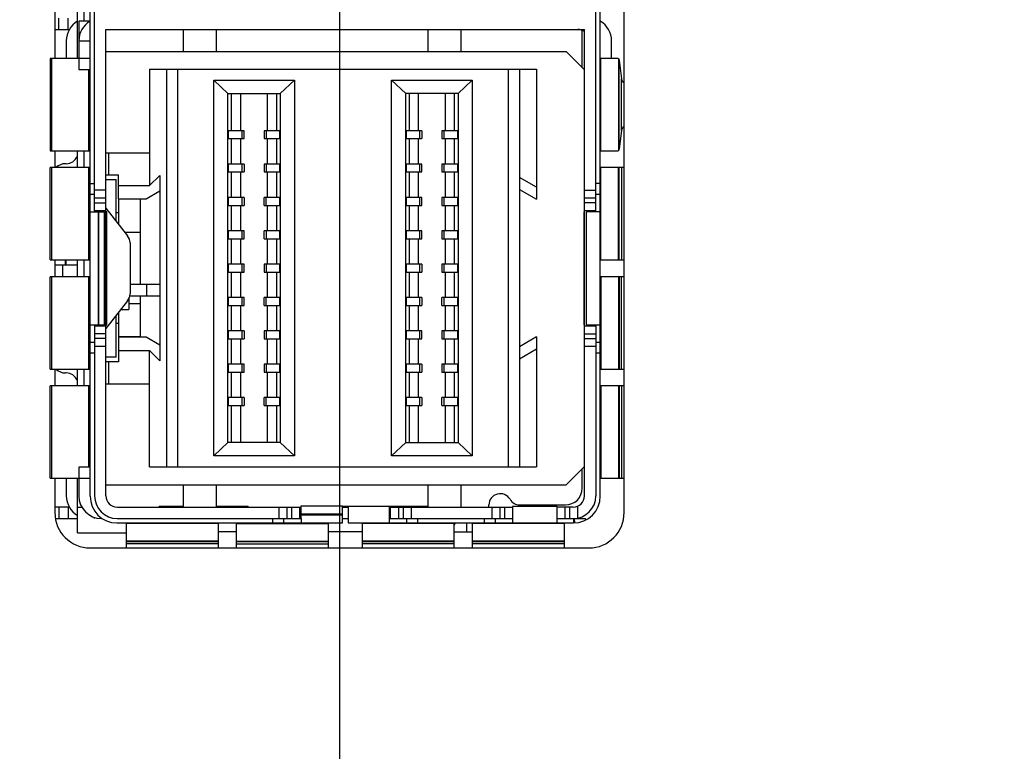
# Model space of a CAD drawing. Header units: inches. Extents: x 0 to 22, y 0 to 17.
# Tile 5 of 22: x 6.7 to 7.6, y 8.1 to 8.8. Entities that reach past the tile are written whole.
import ezdxf

# ---------------------------------------------------------------- set-up
doc = ezdxf.new("R2010")
doc.units = ezdxf.units.IN
doc.header["$LTSCALE"] = 1.21
doc.header["$MEASUREMENT"] = 0
doc.layers.get('0').update_dxf_attribs({"linetype": 'CONTINUOUS'})
doc.layers.add('DIMENSIONS', color=7, linetype='CONTINUOUS')
doc.styles.get("Standard").update_dxf_attribs({"font": 'txt', "width": 0.8})
doc.dimstyles.new('DIMSTYLE_1', dxfattribs={"dimtxt": 0.125, "dimasz": 0.18, "dimexe": 0.125, "dimexo": 0.0625, "dimgap": 0.03125, "dimtad": 0, "dimtih": 1, "dimtoh": 1, "dimzin": 4, "dimdsep": 46, "dimtxsty": 'STANDARD', "dimblk": '_FILLED', "dimblk1": '_FILLED', "dimblk2": '_FILLED', "dimcen": 0.09, "dimadec": 0, "dimazin": 0, "dimtp": 0.005, "dimtm": 0.005, "dimtfac": 1, "dimtofl": 0, "dimtmove": 0, "dimatfit": 3, "dimldrblk": '_FILLED', "dimfxl": 1, "dimtolj": 1, "dimtzin": 4, "dimarcsym": 0})

# ---------------------------------------------------------------- blocks, each defined once
blk = doc.blocks.new('*D7')
at = {"layer": 'DIMENSIONS', "color": 2, "linetype": 'CONTINUOUS'}
for p, q in [((7.01351, 9.01511), (7.01351, 5.81621)), ((7.01351, 5.81621), (7.13564, 5.74818)), ((7.13564, 5.74818), (7.13564, 5.6275))]:
    blk.add_line(p, q, dxfattribs=at)
at = {"layer": 'DIMENSIONS', "color": 2, "linetype": 'CONTINUOUS', "insert": (7.07314, 5.565), "char_height": 0.125, "width": 1.025, "attachment_point": 3, "rotation": 90, "line_spacing_factor": 0.9}
blk.add_mtext('.73{\\Ftxt.shx;\\W1.000000;\\H0.125000; }[18.6]', dxfattribs=at)
blk = doc.blocks.new('_FILLED')
at = {"color": 0, "linetype": 'BYBLOCK'}
blk.add_solid([(0, 0), (-1, 0.1736), (-1, -0.1736)], dxfattribs=at)
blk = doc.blocks.new('*D12')
at = {"layer": 'DIMENSIONS', "color": 2, "linetype": 'CONTINUOUS'}
blk.add_line((6.82591, 9.20271), (5.98716, 9.20271), dxfattribs=at)
at = {"layer": 'DIMENSIONS', "color": 2, "linetype": 'CONTINUOUS', "insert": (5.92466, 9.26521), "char_height": 0.125, "width": 1.425, "attachment_point": 3, "line_spacing_factor": 0.9}
blk.add_mtext('2X 2.69{\\Ftxt.shx;\\W1.000000;\\H0.125000; }[68.4]', dxfattribs=at)
blk = doc.blocks.new('*D14')
at = {"layer": 'DIMENSIONS', "color": 2, "linetype": 'CONTINUOUS'}
blk.add_line((7.45192, 10.69371), (5.98716, 10.69371), dxfattribs=at)
at = {"layer": 'DIMENSIONS', "color": 2, "linetype": 'CONTINUOUS', "insert": (5.92466, 10.75621), "char_height": 0.125, "width": 1.525, "attachment_point": 3, "line_spacing_factor": 0.9}
blk.add_mtext('2X 4.18{\\Ftxt.shx;\\W1.000000;\\H0.125000; }[106.3]', dxfattribs=at)

msp = doc.modelspace()

# ---------------------------------------------------------------- linework, layer by layer
at = {"color": 7, "linetype": 'CONTINUOUS'}
for p, q in [((7.26551, 8.33696), (7.26551, 10.06746)), ((6.79275, 8.35148), (6.79275, 10.05439)), ((7.24436, 8.35148), (7.24436, 10.05439)), ((6.79669, 8.60333), (6.79669, 8.9364)), ((7.24042, 8.60333), (7.24042, 8.9364)), ((6.76151, 8.80051), (6.76151, 8.73922)), ((6.78163, 8.7395), (6.78163, 8.80051)), ((6.78749, 8.77219), (6.78749, 8.80051)), ((6.76504, 8.76487), (6.76504, 8.77487)), ((6.77325, 8.76487), (6.77325, 8.77487)), ((6.78269, 8.77219), (6.78269, 8.75487)), ((6.79269, 8.77219), (6.78269, 8.77219)), ((6.76151, 8.76487), (6.77466, 8.76487)), ((6.80669, 8.35179), (6.80669, 8.76487)), ((6.80669, 8.76487), (7.23042, 8.76487)), ((6.87513, 8.76487), (6.87513, 8.7455)), ((6.90466, 8.7455), (6.90466, 8.76487)), ((7.09167, 8.76487), (7.09167, 8.7455)), ((7.1212, 8.7455), (7.1212, 8.76487)), ((7.22845, 8.73119), (7.22845, 8.76404)), ((7.23042, 8.35179), (7.23042, 8.76482)), ((6.77163, 8.75487), (6.77163, 8.73922)), ((6.78269, 8.75487), (6.78269, 8.7295)), ((6.78269, 8.75487), (6.79269, 8.75487)), ((7.25442, 8.73922), (7.25442, 8.75483)), ((6.80669, 8.7455), (7.21415, 8.7455)), ((7.21415, 8.7455), (7.23042, 8.72922)), ((6.75729, 8.73922), (6.75729, 8.65752)), ((6.78269, 8.73922), (6.75729, 8.73922)), ((6.75871, 8.65752), (6.75871, 8.73922)), ((6.78269, 8.7395), (6.79275, 8.7395)), ((7.24482, 8.65752), (7.24482, 8.73922)), ((7.26006, 8.73922), (7.24482, 8.73922)), ((7.26006, 8.73922), (7.2605, 8.73894)), ((7.2605, 8.73894), (7.2605, 8.6578)), ((7.2605, 8.73894), (7.26064, 8.73874)), ((7.26064, 8.73874), (7.26104, 8.73759)), ((7.26104, 8.65914), (7.26104, 8.73759)), ((7.26104, 8.73759), (7.263, 8.72125)), ((6.78269, 8.7295), (6.79275, 8.7295)), ((6.79156, 8.65752), (6.79156, 8.7295)), ((6.84521, 8.72975), (6.84521, 8.62659)), ((6.84521, 8.72975), (7.18788, 8.72975)), ((6.86021, 8.72975), (6.86021, 8.37739)), ((6.87021, 8.72975), (6.87021, 8.37739)), ((7.16288, 8.72975), (7.16288, 8.37739)), ((7.17288, 8.72975), (7.17288, 8.37739)), ((7.18788, 8.72975), (7.18788, 8.61459)), ((6.9021, 8.38723), (6.9021, 8.71991)), ((6.9146, 8.7081), (6.9021, 8.71991)), ((6.9021, 8.71991), (6.97351, 8.71991)), ((6.97351, 8.71991), (6.96101, 8.7081)), ((6.97351, 8.71991), (6.97351, 8.38723)), ((7.05958, 8.38723), (7.05958, 8.71991)), ((7.07208, 8.7081), (7.05958, 8.71991)), ((7.05958, 8.71991), (7.13099, 8.71991)), ((7.13099, 8.71991), (7.11849, 8.7081)), ((7.13099, 8.71991), (7.13099, 8.38723)), ((7.263, 8.67549), (7.263, 8.72125)), ((6.9146, 8.39904), (6.9146, 8.7081)), ((6.9146, 8.7081), (6.96101, 8.7081)), ((6.91798, 8.67518), (6.91798, 8.7081)), ((6.926, 8.67518), (6.926, 8.7081)), ((6.94962, 8.67518), (6.94962, 8.7081)), ((6.95763, 8.7081), (6.95763, 8.67518)), ((6.96101, 8.7081), (6.96101, 8.39904)), ((7.07208, 8.39904), (7.07208, 8.7081)), ((7.11849, 8.7081), (7.07208, 8.7081)), ((7.07546, 8.67518), (7.07546, 8.7081)), ((7.08348, 8.67518), (7.08348, 8.7081)), ((7.1071, 8.7081), (7.1071, 8.67518)), ((7.11511, 8.7081), (7.11511, 8.67518)), ((7.1185, 8.7081), (7.1185, 8.39904)), ((6.9152, 8.66818), (6.9152, 8.67518)), ((6.92897, 8.67518), (6.9152, 8.67518)), ((6.92717, 8.66818), (6.92717, 8.67518)), ((6.92897, 8.66818), (6.92897, 8.67518)), ((6.94665, 8.67518), (6.94665, 8.66818)), ((6.96041, 8.67518), (6.94665, 8.67518)), ((6.94845, 8.67518), (6.94845, 8.66818)), ((6.96041, 8.67518), (6.96041, 8.66818)), ((7.07268, 8.66818), (7.07268, 8.67518)), ((7.08645, 8.67518), (7.07268, 8.67518)), ((7.08465, 8.66818), (7.08465, 8.67518)), ((7.08645, 8.67518), (7.08645, 8.66818)), ((7.10413, 8.67518), (7.10413, 8.66818)), ((7.1179, 8.67518), (7.10413, 8.67518)), ((7.10593, 8.67518), (7.10593, 8.66818)), ((7.1179, 8.67518), (7.1179, 8.66818)), ((7.263, 8.67549), (7.26104, 8.65914)), ((6.9152, 8.66818), (6.92897, 8.66818)), ((6.91798, 8.64565), (6.91798, 8.66818)), ((6.926, 8.64565), (6.926, 8.66818)), ((6.94665, 8.66818), (6.96041, 8.66818)), ((6.94962, 8.64565), (6.94962, 8.66818)), ((6.95763, 8.66818), (6.95763, 8.64565)), ((7.07268, 8.66818), (7.08645, 8.66818)), ((7.07546, 8.64565), (7.07546, 8.66818)), ((7.08348, 8.64565), (7.08348, 8.66818)), ((7.10413, 8.66818), (7.1179, 8.66818)), ((7.1071, 8.66818), (7.1071, 8.64565)), ((7.11511, 8.66818), (7.11511, 8.64565)), ((6.75729, 8.65752), (6.79271, 8.65752)), ((6.76151, 8.65752), (6.76151, 8.64252)), ((6.78163, 8.64252), (6.78163, 8.65752)), ((6.78749, 8.64252), (6.78749, 8.65752)), ((7.24482, 8.65752), (7.26006, 8.65752)), ((7.2605, 8.6578), (7.26006, 8.65752)), ((7.26064, 8.658), (7.2605, 8.6578)), ((7.26104, 8.65914), (7.26064, 8.658)), ((6.78094, 8.65234), (6.78163, 8.65207)), ((6.80667, 8.65569), (6.84521, 8.65569)), ((6.80884, 8.65569), (6.80884, 8.63601)), ((6.75729, 8.56083), (6.75729, 8.64252)), ((6.79271, 8.64252), (6.75729, 8.64252)), ((6.75871, 8.56083), (6.75871, 8.64252)), ((6.77163, 8.64601), (6.77102, 8.64601)), ((6.79156, 8.56083), (6.79156, 8.64252)), ((6.9152, 8.63865), (6.9152, 8.64565)), ((6.92897, 8.64565), (6.9152, 8.64565)), ((6.9152, 8.63865), (6.92897, 8.63865)), ((6.91798, 8.61612), (6.91798, 8.63865)), ((6.926, 8.61612), (6.926, 8.63865)), ((6.92717, 8.63865), (6.92717, 8.64565)), ((6.92897, 8.64565), (6.92897, 8.63865)), ((6.94665, 8.64565), (6.94665, 8.63865)), ((6.96041, 8.64565), (6.94665, 8.64565)), ((6.94665, 8.63865), (6.96041, 8.63865)), ((6.94845, 8.64565), (6.94845, 8.63865)), ((6.94962, 8.61612), (6.94962, 8.63865)), ((6.95763, 8.63865), (6.95763, 8.61612)), ((6.96041, 8.64565), (6.96041, 8.63865)), ((7.07268, 8.63865), (7.07268, 8.64565)), ((7.08645, 8.64565), (7.07268, 8.64565)), ((7.07268, 8.63865), (7.08645, 8.63865)), ((7.07546, 8.61612), (7.07546, 8.63865)), ((7.08348, 8.61612), (7.08348, 8.63865)), ((7.08465, 8.63865), (7.08465, 8.64565)), ((7.08645, 8.63865), (7.08645, 8.64565)), ((7.10413, 8.64565), (7.10413, 8.63865)), ((7.1179, 8.64565), (7.10413, 8.64565)), ((7.10413, 8.63865), (7.1179, 8.63865)), ((7.10593, 8.64565), (7.10593, 8.63865)), ((7.1071, 8.63865), (7.1071, 8.61612)), ((7.11511, 8.63865), (7.11511, 8.61612)), ((7.1179, 8.64565), (7.1179, 8.63865)), ((7.24482, 8.56083), (7.24482, 8.64252)), ((7.26551, 8.64252), (7.24482, 8.64252)), ((7.2605, 8.56083), (7.2605, 8.64252)), ((7.26104, 8.56083), (7.26104, 8.64252)), ((7.263, 8.64252), (7.263, 8.56083)), ((6.80669, 8.63601), (6.81773, 8.63601)), ((6.80669, 8.63207), (6.81576, 8.63207)), ((6.81576, 8.59499), (6.81576, 8.63207)), ((6.81773, 8.61486), (6.81773, 8.63601)), ((6.84521, 8.62659), (6.8543, 8.63569)), ((6.8543, 8.63569), (6.8543, 8.53888)), ((7.18788, 8.62522), (7.17288, 8.63388)), ((6.79275, 8.62848), (6.79669, 8.62848)), ((6.80669, 8.62247), (6.79669, 8.62247)), ((6.81773, 8.62659), (6.84521, 8.62659)), ((6.84221, 8.61486), (6.8543, 8.62184)), ((7.17288, 8.62325), (7.18788, 8.61459)), ((7.23042, 8.62247), (7.24042, 8.62247)), ((7.24436, 8.62848), (7.24042, 8.62848)), ((6.79275, 8.6189), (6.79669, 8.6189)), ((6.80669, 8.6154), (6.79669, 8.6154)), ((6.81773, 8.61486), (6.84221, 8.61486)), ((6.81773, 8.61459), (6.81773, 8.59249)), ((6.83741, 8.61459), (6.81773, 8.61459)), ((6.83741, 8.53888), (6.83741, 8.61459)), ((6.9152, 8.60912), (6.9152, 8.61612)), ((6.92897, 8.61612), (6.9152, 8.61612)), ((6.92717, 8.60912), (6.92717, 8.61612)), ((6.92897, 8.61612), (6.92897, 8.60912)), ((6.94665, 8.60912), (6.94665, 8.61612)), ((6.96041, 8.61612), (6.94665, 8.61612)), ((6.94845, 8.60912), (6.94845, 8.61612)), ((6.96041, 8.61612), (6.96041, 8.60912)), ((7.07268, 8.60912), (7.07268, 8.61612)), ((7.08645, 8.61612), (7.07268, 8.61612)), ((7.08465, 8.60912), (7.08465, 8.61612)), ((7.08645, 8.60912), (7.08645, 8.61612)), ((7.10413, 8.61612), (7.10413, 8.60912)), ((7.1179, 8.61612), (7.10413, 8.61612)), ((7.10593, 8.61612), (7.10593, 8.60912)), ((7.1179, 8.61612), (7.1179, 8.60912)), ((7.24042, 8.6154), (7.23042, 8.6154)), ((7.24042, 8.6189), (7.24436, 8.6189)), ((6.79669, 8.61126), (6.80669, 8.61126)), ((6.80669, 8.60419), (6.79669, 8.60419)), ((6.80669, 8.60648), (6.82588, 8.58217)), ((6.9152, 8.60912), (6.92897, 8.60912)), ((6.91798, 8.5866), (6.91798, 8.60912)), ((6.926, 8.5866), (6.926, 8.60912)), ((6.94665, 8.60912), (6.96041, 8.60912)), ((6.94962, 8.5866), (6.94962, 8.60912)), ((6.95763, 8.60912), (6.95763, 8.5866)), ((7.07268, 8.60912), (7.08645, 8.60912)), ((7.07546, 8.5866), (7.07546, 8.60912)), ((7.08348, 8.5866), (7.08348, 8.60912)), ((7.10413, 8.60912), (7.1179, 8.60912)), ((7.1071, 8.60912), (7.1071, 8.5866)), ((7.11511, 8.60912), (7.11511, 8.5866)), ((7.24042, 8.61126), (7.23042, 8.61126)), ((7.24042, 8.60419), (7.23042, 8.60419)), ((6.79275, 8.60333), (6.80539, 8.60333)), ((6.80007, 8.50333), (6.80007, 8.60333)), ((6.80049, 8.50333), (6.80049, 8.60333)), ((6.80539, 8.50333), (6.80539, 8.60333)), ((6.80749, 8.60333), (6.80669, 8.60333)), ((6.80749, 8.50333), (6.80749, 8.60333)), ((6.81576, 8.60278), (6.81773, 8.60278)), ((7.22979, 8.60333), (7.22979, 8.50333)), ((7.23042, 8.60333), (7.22979, 8.60333)), ((7.23206, 8.50333), (7.23206, 8.60333)), ((7.24436, 8.60333), (7.23206, 8.60333)), ((6.9152, 8.5796), (6.9152, 8.5866)), ((6.92897, 8.5866), (6.9152, 8.5866)), ((6.92717, 8.5796), (6.92717, 8.5866)), ((6.92897, 8.5796), (6.92897, 8.5866)), ((6.94665, 8.5796), (6.94665, 8.5866)), ((6.96041, 8.5866), (6.94665, 8.5866)), ((6.94845, 8.5866), (6.94845, 8.5796)), ((6.96041, 8.5866), (6.96041, 8.5796)), ((7.07268, 8.5796), (7.07268, 8.5866)), ((7.08645, 8.5866), (7.07268, 8.5866)), ((7.08465, 8.5796), (7.08465, 8.5866)), ((7.08645, 8.5796), (7.08645, 8.5866)), ((7.10413, 8.5866), (7.10413, 8.5796)), ((7.1179, 8.5866), (7.10413, 8.5866)), ((7.10593, 8.5866), (7.10593, 8.5796)), ((7.1179, 8.5866), (7.1179, 8.5796)), ((6.83741, 8.58507), (6.82359, 8.58507)), ((6.9152, 8.5796), (6.92897, 8.5796)), ((6.91798, 8.55707), (6.91798, 8.5796)), ((6.926, 8.55707), (6.926, 8.5796)), ((6.94665, 8.5796), (6.96041, 8.5796)), ((6.94962, 8.55707), (6.94962, 8.5796)), ((6.95763, 8.5796), (6.95763, 8.55707)), ((7.07268, 8.5796), (7.08645, 8.5796)), ((7.07546, 8.55707), (7.07546, 8.5796)), ((7.08348, 8.55707), (7.08348, 8.5796)), ((7.10413, 8.5796), (7.1179, 8.5796)), ((7.1071, 8.5796), (7.1071, 8.55707)), ((7.11511, 8.5796), (7.11511, 8.55707)), ((6.82803, 8.57597), (6.82803, 8.53069)), ((6.75729, 8.56083), (6.79271, 8.56083)), ((6.76151, 8.56083), (6.76151, 8.54583)), ((6.77102, 8.55631), (6.77102, 8.56083)), ((6.77163, 8.55631), (6.77163, 8.56083)), ((6.78163, 8.54583), (6.78163, 8.56083)), ((6.78749, 8.54583), (6.78749, 8.56083)), ((7.24482, 8.56083), (7.26551, 8.56083)), ((6.76151, 8.55631), (6.78163, 8.55631)), ((6.76852, 8.54583), (6.76852, 8.55631)), ((6.9152, 8.55007), (6.9152, 8.55707)), ((6.92897, 8.55707), (6.9152, 8.55707)), ((6.92717, 8.55007), (6.92717, 8.55707)), ((6.92897, 8.55007), (6.92897, 8.55707)), ((6.94665, 8.55707), (6.94665, 8.55007)), ((6.96041, 8.55707), (6.94665, 8.55707)), ((6.94845, 8.55707), (6.94845, 8.55007)), ((6.96041, 8.55707), (6.96041, 8.55007)), ((7.07268, 8.55007), (7.07268, 8.55707)), ((7.08645, 8.55707), (7.07268, 8.55707)), ((7.08465, 8.55007), (7.08465, 8.55707)), ((7.08645, 8.55707), (7.08645, 8.55007)), ((7.10413, 8.55707), (7.10413, 8.55007)), ((7.1179, 8.55707), (7.10413, 8.55707)), ((7.10593, 8.55707), (7.10593, 8.55007)), ((7.1179, 8.55707), (7.1179, 8.55007)), ((6.75729, 8.46414), (6.75729, 8.54583)), ((6.79271, 8.54583), (6.75729, 8.54583)), ((6.75871, 8.46414), (6.75871, 8.54583)), ((6.79156, 8.46414), (6.79156, 8.54583)), ((6.9152, 8.55007), (6.92897, 8.55007)), ((6.91798, 8.52754), (6.91798, 8.55007)), ((6.926, 8.52754), (6.926, 8.55007)), ((6.94665, 8.55007), (6.96041, 8.55007)), ((6.94962, 8.52754), (6.94962, 8.55007)), ((6.95763, 8.55007), (6.95763, 8.52754)), ((7.07268, 8.55007), (7.08645, 8.55007)), ((7.07546, 8.52754), (7.07546, 8.55007)), ((7.08348, 8.52754), (7.08348, 8.55007)), ((7.10413, 8.55007), (7.1179, 8.55007)), ((7.1071, 8.55007), (7.1071, 8.52754)), ((7.11511, 8.55007), (7.11511, 8.52754)), ((7.26551, 8.54583), (7.24482, 8.54583)), ((7.24482, 8.54583), (7.24482, 8.46414)), ((7.2605, 8.54583), (7.2605, 8.46414)), ((7.26104, 8.54583), (7.26104, 8.46414)), ((7.263, 8.46414), (7.263, 8.54583)), ((6.85463, 8.53888), (6.82803, 8.53888)), ((6.84281, 8.52888), (6.84281, 8.53888)), ((6.85463, 8.52888), (6.85463, 8.53888)), ((6.82694, 8.5262), (6.82694, 8.51678)), ((6.82803, 8.52888), (6.85463, 8.52888)), ((6.83741, 8.49255), (6.83741, 8.52888)), ((6.8543, 8.52888), (6.8543, 8.47145)), ((6.9152, 8.52054), (6.9152, 8.52754)), ((6.92897, 8.52754), (6.9152, 8.52754)), ((6.92717, 8.52054), (6.92717, 8.52754)), ((6.92897, 8.52054), (6.92897, 8.52754)), ((6.94665, 8.52054), (6.94665, 8.52754)), ((6.96041, 8.52754), (6.94665, 8.52754)), ((6.94845, 8.52054), (6.94845, 8.52754)), ((6.96041, 8.52754), (6.96041, 8.52054)), ((7.07268, 8.52054), (7.07268, 8.52754)), ((7.08645, 8.52754), (7.07268, 8.52754)), ((7.08465, 8.52054), (7.08465, 8.52754)), ((7.08645, 8.52754), (7.08645, 8.52054)), ((7.10413, 8.52054), (7.10413, 8.52754)), ((7.1179, 8.52754), (7.10413, 8.52754)), ((7.10593, 8.52754), (7.10593, 8.52054)), ((7.1179, 8.52754), (7.1179, 8.52054)), ((6.82588, 8.52449), (6.80669, 8.50018)), ((6.81979, 8.51678), (6.82694, 8.51678)), ((6.82694, 8.52207), (6.83741, 8.52207)), ((6.9152, 8.52054), (6.92897, 8.52054)), ((6.91798, 8.49801), (6.91798, 8.52054)), ((6.926, 8.49801), (6.926, 8.52054)), ((6.94665, 8.52054), (6.96041, 8.52054)), ((6.94962, 8.49801), (6.94962, 8.52054)), ((6.95763, 8.52054), (6.95763, 8.49801)), ((7.07268, 8.52054), (7.08645, 8.52054)), ((7.07546, 8.49801), (7.07546, 8.52054)), ((7.08348, 8.49801), (7.08348, 8.52054)), ((7.10413, 8.52054), (7.1179, 8.52054)), ((7.1071, 8.52054), (7.1071, 8.49801)), ((7.11511, 8.52054), (7.11511, 8.49801)), ((6.81576, 8.47459), (6.81576, 8.51167)), ((6.81773, 8.51417), (6.81773, 8.49255)), ((6.79275, 8.50333), (6.80539, 8.50333)), ((6.79669, 8.50333), (6.79669, 8.35179)), ((6.79669, 8.50247), (6.80669, 8.50247)), ((6.80669, 8.50333), (6.80749, 8.50333)), ((6.81773, 8.50436), (6.81576, 8.50436)), ((7.22979, 8.50333), (7.23042, 8.50333)), ((7.23042, 8.50247), (7.24042, 8.50247)), ((7.23206, 8.50333), (7.24436, 8.50333)), ((7.24042, 8.50333), (7.24042, 8.35179)), ((6.80669, 8.4954), (6.79669, 8.4954)), ((6.80669, 8.49126), (6.79669, 8.49126)), ((6.83741, 8.49255), (6.81773, 8.49255)), ((6.81773, 8.49228), (6.81773, 8.47065)), ((6.84221, 8.49228), (6.81773, 8.49228)), ((6.8543, 8.4853), (6.84221, 8.49228)), ((6.9152, 8.49101), (6.9152, 8.49801)), ((6.92897, 8.49801), (6.9152, 8.49801)), ((6.9152, 8.49101), (6.92897, 8.49101)), ((6.91798, 8.46849), (6.91798, 8.49101)), ((6.926, 8.46849), (6.926, 8.49101)), ((6.92717, 8.49101), (6.92717, 8.49801)), ((6.92897, 8.49801), (6.92897, 8.49101)), ((6.94665, 8.49801), (6.94665, 8.49101)), ((6.96041, 8.49801), (6.94665, 8.49801)), ((6.94665, 8.49101), (6.96041, 8.49101)), ((6.94845, 8.49801), (6.94845, 8.49101)), ((6.94962, 8.46849), (6.94962, 8.49101)), ((6.95763, 8.49101), (6.95763, 8.46849)), ((6.96041, 8.49801), (6.96041, 8.49101)), ((7.07268, 8.49101), (7.07268, 8.49801)), ((7.08645, 8.49801), (7.07268, 8.49801)), ((7.07268, 8.49101), (7.08645, 8.49101)), ((7.07546, 8.46849), (7.07546, 8.49101)), ((7.08348, 8.46849), (7.08348, 8.49101)), ((7.08465, 8.49101), (7.08465, 8.49801)), ((7.08645, 8.49101), (7.08645, 8.49801)), ((7.10413, 8.49801), (7.10413, 8.49101)), ((7.1179, 8.49801), (7.10413, 8.49801)), ((7.10413, 8.49101), (7.1179, 8.49101)), ((7.10593, 8.49801), (7.10593, 8.49101)), ((7.1071, 8.49101), (7.1071, 8.46849)), ((7.11511, 8.49101), (7.11511, 8.46849)), ((7.1179, 8.49801), (7.1179, 8.49101)), ((7.18788, 8.49255), (7.17288, 8.48389)), ((7.18788, 8.49255), (7.18788, 8.37739)), ((7.23042, 8.4954), (7.24042, 8.4954)), ((7.23042, 8.49126), (7.24042, 8.49126)), ((6.79669, 8.48778), (6.79275, 8.48778)), ((6.80669, 8.48419), (6.79669, 8.48419)), ((7.17288, 8.47325), (7.18788, 8.48192)), ((7.24042, 8.48419), (7.23042, 8.48419)), ((7.24436, 8.48778), (7.24042, 8.48778)), ((6.79669, 8.47818), (6.79275, 8.47818)), ((6.81576, 8.47459), (6.80669, 8.47459)), ((6.81773, 8.48055), (6.84521, 8.48055)), ((6.8543, 8.47145), (6.84521, 8.48055)), ((6.84521, 8.37739), (6.84521, 8.48055)), ((7.24436, 8.47818), (7.24042, 8.47818)), ((6.81773, 8.47065), (6.80669, 8.47065)), ((6.80884, 8.47065), (6.80884, 8.45097)), ((6.9152, 8.46149), (6.9152, 8.46849)), ((6.92897, 8.46849), (6.9152, 8.46849)), ((6.92717, 8.46149), (6.92717, 8.46849)), ((6.92897, 8.46149), (6.92897, 8.46849)), ((6.94665, 8.46849), (6.94665, 8.46149)), ((6.96041, 8.46849), (6.94665, 8.46849)), ((6.94845, 8.46849), (6.94845, 8.46149)), ((6.96041, 8.46849), (6.96041, 8.46149)), ((7.07268, 8.46149), (7.07268, 8.46849)), ((7.08645, 8.46849), (7.07268, 8.46849)), ((7.08465, 8.46149), (7.08465, 8.46849)), ((7.08645, 8.46849), (7.08645, 8.46149)), ((7.10413, 8.46849), (7.10413, 8.46149)), ((7.1179, 8.46849), (7.10413, 8.46849)), ((7.10593, 8.46849), (7.10593, 8.46149)), ((7.1179, 8.46849), (7.1179, 8.46149)), ((6.75729, 8.46414), (6.79271, 8.46414)), ((6.76151, 8.46414), (6.76151, 8.44914)), ((6.77163, 8.46065), (6.77102, 8.46065)), ((6.78163, 8.44914), (6.78163, 8.46414)), ((6.78749, 8.44914), (6.78749, 8.46414)), ((6.9152, 8.46149), (6.92897, 8.46149)), ((6.91798, 8.43896), (6.91798, 8.46149)), ((6.926, 8.43896), (6.926, 8.46149)), ((6.94665, 8.46149), (6.96041, 8.46149)), ((6.94962, 8.43896), (6.94962, 8.46149)), ((6.95763, 8.46149), (6.95763, 8.43896)), ((7.07268, 8.46149), (7.08645, 8.46149)), ((7.07546, 8.43896), (7.07546, 8.46149)), ((7.08348, 8.43896), (7.08348, 8.46149)), ((7.10413, 8.46149), (7.1179, 8.46149)), ((7.1071, 8.46149), (7.1071, 8.43896)), ((7.11511, 8.46149), (7.11511, 8.43896)), ((7.24482, 8.46414), (7.26551, 8.46414)), ((6.75729, 8.36744), (6.75729, 8.44914)), ((6.79271, 8.44914), (6.75729, 8.44914)), ((6.75871, 8.36744), (6.75871, 8.44914)), ((6.78163, 8.45459), (6.78094, 8.45432)), ((6.79156, 8.37716), (6.79156, 8.44914)), ((6.80667, 8.45097), (6.84521, 8.45097)), ((7.26551, 8.44914), (7.24482, 8.44914)), ((7.24482, 8.44914), (7.24482, 8.36744)), ((7.2605, 8.44914), (7.2605, 8.36744)), ((7.26104, 8.44914), (7.26104, 8.36744)), ((7.263, 8.44914), (7.263, 8.36744)), ((6.9152, 8.43196), (6.9152, 8.43896)), ((6.92897, 8.43896), (6.9152, 8.43896)), ((6.92717, 8.43196), (6.92717, 8.43896)), ((6.92897, 8.43896), (6.92897, 8.43196)), ((6.94665, 8.43196), (6.94665, 8.43896)), ((6.96041, 8.43896), (6.94665, 8.43896)), ((6.94845, 8.43196), (6.94845, 8.43896)), ((6.96041, 8.43896), (6.96041, 8.43196)), ((7.07268, 8.43196), (7.07268, 8.43896)), ((7.08645, 8.43896), (7.07268, 8.43896)), ((7.08465, 8.43196), (7.08465, 8.43896)), ((7.08645, 8.43896), (7.08645, 8.43196)), ((7.10413, 8.43196), (7.10413, 8.43896)), ((7.1179, 8.43896), (7.10413, 8.43896)), ((7.10593, 8.43896), (7.10593, 8.43196)), ((7.1179, 8.43896), (7.1179, 8.43196)), ((6.9152, 8.43196), (6.92897, 8.43196)), ((6.91798, 8.39904), (6.91798, 8.43196)), ((6.926, 8.39904), (6.926, 8.43196)), ((6.94665, 8.43196), (6.96041, 8.43196)), ((6.94962, 8.39904), (6.94962, 8.43196)), ((6.95763, 8.43196), (6.95763, 8.39904)), ((7.07268, 8.43196), (7.08645, 8.43196)), ((7.07546, 8.39904), (7.07546, 8.43196)), ((7.08348, 8.39904), (7.08348, 8.43196)), ((7.10413, 8.43196), (7.1179, 8.43196)), ((7.1071, 8.43196), (7.1071, 8.39904)), ((7.11511, 8.43196), (7.11511, 8.39904)), ((6.9146, 8.39904), (6.9021, 8.38723)), ((6.96101, 8.39904), (6.9146, 8.39904)), ((6.96101, 8.39904), (6.97351, 8.38723)), ((7.07208, 8.39904), (7.05958, 8.38723)), ((7.07208, 8.39904), (7.11849, 8.39904)), ((7.11849, 8.39904), (7.13099, 8.38723)), ((6.97351, 8.38723), (6.9021, 8.38723)), ((7.13099, 8.38723), (7.05958, 8.38723)), ((6.78269, 8.37716), (6.78269, 8.35179)), ((6.79275, 8.37716), (6.78269, 8.37716)), ((6.84521, 8.37739), (7.18788, 8.37739)), ((7.23042, 8.37792), (7.21415, 8.36164)), ((7.22845, 8.35876), (7.22845, 8.37595)), ((6.75729, 8.36744), (6.78269, 8.36744)), ((6.76151, 8.36744), (6.76151, 8.33696)), ((6.77163, 8.36744), (6.77163, 8.35179)), ((6.78163, 8.3192), (6.78163, 8.36716)), ((6.79275, 8.36716), (6.78269, 8.36716)), ((6.80669, 8.36164), (7.21415, 8.36164)), ((6.87513, 8.36164), (6.87513, 8.34179)), ((6.90466, 8.34179), (6.90466, 8.36164)), ((7.09167, 8.36164), (7.09167, 8.34179)), ((7.1212, 8.34179), (7.1212, 8.36164)), ((7.24482, 8.36744), (7.26551, 8.36744)), ((6.85396, 8.34267), (6.85396, 8.34179)), ((6.85396, 8.34267), (6.87513, 8.34267)), ((6.90466, 8.34267), (6.9327, 8.34267)), ((6.9327, 8.34179), (6.9327, 8.34267)), ((7.01605, 8.34279), (6.97927, 8.34279)), ((6.97927, 8.34279), (6.97927, 8.33179)), ((7.01605, 8.32786), (7.01605, 8.34279)), ((7.01605, 8.34267), (7.02105, 8.34267)), ((7.05767, 8.34242), (7.02105, 8.34242)), ((7.02105, 8.34242), (7.02105, 8.32786)), ((7.05767, 8.34267), (7.09167, 8.34267)), ((7.05767, 8.32786), (7.05767, 8.34242)), ((7.14581, 8.34179), (7.14581, 8.34376)), ((7.20609, 8.34242), (7.16672, 8.34242)), ((7.16672, 8.34242), (7.16672, 8.32786)), ((7.17313, 8.34376), (7.21345, 8.34376)), ((7.20609, 8.32786), (7.20609, 8.34242)), ((7.22456, 8.33223), (7.22456, 8.34269)), ((6.77466, 8.34179), (6.76151, 8.34179)), ((6.76504, 8.34179), (6.76504, 8.33179)), ((6.77325, 8.34179), (6.77325, 8.33179)), ((6.78163, 8.34179), (6.78561, 8.34179)), ((6.81669, 8.34179), (6.97927, 8.34179)), ((6.96013, 8.33179), (6.96013, 8.34179)), ((6.9672, 8.33179), (6.9672, 8.34179)), ((6.97134, 8.33179), (6.97134, 8.34179)), ((6.97842, 8.33179), (6.97842, 8.34179)), ((6.97927, 8.33579), (7.01605, 8.33579)), ((7.01605, 8.33479), (6.97927, 8.33479)), ((7.01605, 8.34179), (7.02105, 8.34187)), ((7.05767, 8.34191), (7.05869, 8.34179)), ((7.05869, 8.34179), (7.16672, 8.34179)), ((7.05869, 8.33179), (7.05869, 8.34179)), ((7.06576, 8.34179), (7.06576, 8.33179)), ((7.06991, 8.34179), (7.06991, 8.33179)), ((7.07698, 8.34179), (7.07698, 8.33179)), ((7.14845, 8.34179), (7.14845, 8.33179)), ((7.15552, 8.34179), (7.15552, 8.33179)), ((7.15966, 8.34179), (7.15966, 8.33179)), ((7.22042, 8.34179), (7.20609, 8.34179)), ((7.21335, 8.33179), (7.21335, 8.34179)), ((7.21749, 8.33179), (7.21749, 8.34179)), ((6.76233, 8.33179), (6.78163, 8.33179)), ((6.79669, 8.33179), (6.79669, 8.33275)), ((6.81637, 8.32786), (7.01605, 8.32786)), ((6.81669, 8.33179), (6.97936, 8.33179)), ((6.82455, 8.32739), (6.82455, 8.30615)), ((6.90625, 8.32739), (6.82455, 8.32739)), ((6.90625, 8.30615), (6.90625, 8.32739)), ((6.92199, 8.32739), (6.92199, 8.30615)), ((6.92199, 8.32739), (7.00368, 8.32739)), ((6.95429, 8.33179), (6.95429, 8.32786)), ((6.96387, 8.33179), (6.96387, 8.32786)), ((6.97944, 8.33181), (6.97944, 8.32786)), ((7.00368, 8.30615), (7.00368, 8.32739)), ((7.01605, 8.33179), (7.02105, 8.33179)), ((7.02105, 8.32786), (7.22074, 8.32786)), ((7.11512, 8.32739), (7.03343, 8.32739)), ((7.03343, 8.32739), (7.03343, 8.30615)), ((7.05767, 8.33179), (7.16672, 8.33179)), ((7.07324, 8.32786), (7.07324, 8.33179)), ((7.08282, 8.32786), (7.08282, 8.33179)), ((7.11512, 8.32601), (7.11618, 8.32786)), ((7.11512, 8.30615), (7.11512, 8.32739)), ((7.12612, 8.31998), (7.12612, 8.32786)), ((7.21255, 8.32739), (7.13086, 8.32739)), ((7.13086, 8.32739), (7.13086, 8.30615)), ((7.14158, 8.33179), (7.14158, 8.32786)), ((7.15117, 8.33179), (7.15117, 8.32786)), ((7.20609, 8.33179), (7.23108, 8.3318)), ((7.21255, 8.30615), (7.21255, 8.32739)), ((7.22075, 8.33179), (7.22074, 8.32983)), ((7.22074, 8.32983), (7.22074, 8.32786)), ((7.22173, 8.32788), (7.22156, 8.33179)), ((7.23175, 8.33058), (7.23108, 8.3318)), ((6.78163, 8.3192), (6.82455, 8.3192)), ((6.92199, 8.31998), (6.90625, 8.31998)), ((7.03343, 8.31998), (7.00368, 8.31998)), ((7.11512, 8.31998), (7.13086, 8.31998)), ((6.90625, 8.31171), (6.82455, 8.31171)), ((6.90625, 8.31117), (6.82455, 8.31117)), ((6.90625, 8.30921), (6.82455, 8.30921)), ((6.92199, 8.31171), (7.00368, 8.31171)), ((7.00368, 8.31117), (6.92199, 8.31117)), ((6.92199, 8.30921), (7.00368, 8.30921)), ((7.11512, 8.31171), (7.03343, 8.31171)), ((7.11512, 8.31117), (7.03343, 8.31117)), ((7.11512, 8.30921), (7.03343, 8.30921)), ((7.21255, 8.31171), (7.13086, 8.31171)), ((7.21255, 8.31117), (7.13086, 8.31117)), ((7.21255, 8.30921), (7.13086, 8.30921)), ((6.79276, 8.30571), (7.23426, 8.30571))]:
    msp.add_line(p, q, dxfattribs=at)
for centre, radius, start, end in [((6.79163, 8.75487), 0.02, 120, 180), ((6.80269, 8.75487), 0.02, 119.87054, 180), ((7.23442, 8.75483), 0.02, 0, 60.21605), ((7.22452, 8.75487), 0.01, 53.8086, 90), ((6.77163, 8.65601), 0.01, 270, 338.50871), ((6.77102, 8.63351), 0.0125, 90, 133.56352), ((6.81803, 8.57597), 0.01, 0, 38.28513), ((6.81803, 8.53069), 0.01, 321.71559, 359.99995), ((6.77102, 8.47315), 0.0125, 226.43623, 270), ((6.77163, 8.45065), 0.01, 21.49129, 90), ((6.79163, 8.35179), 0.02, 180, 240), ((6.80269, 8.35179), 0.02, 180.00001, 270), ((6.81637, 8.35148), 0.02362, 180, 270), ((6.81669, 8.35179), 0.02, 180, 270), ((6.81669, 8.35179), 0.01, 180, 270), ((7.15581, 8.34376), 0.01, 30, 180), ((7.21345, 8.35876), 0.015, 270, 360), ((7.22042, 8.35179), 0.02, 270, 360), ((7.22042, 8.35179), 0.01, 270, 360), ((7.22074, 8.35148), 0.02362, 270, 360), ((7.17313, 8.35376), 0.01, 210, 270), ((6.79276, 8.33696), 0.03125, 180, 270), ((7.23426, 8.33696), 0.03125, 270, 360)]:
    msp.add_arc(centre, radius, start, end, dxfattribs=at)
for points, knots in [([(7.263, 8.72125), (7.26303, 8.72094), (7.26342, 8.71948), (7.26455, 8.71835), (7.26546, 8.7176)], [0, 0, 0, 0, 0.210598, 1, 1, 1, 1]), ([(7.26546, 8.67914), (7.26511, 8.67885), (7.26402, 8.67787), (7.26311, 8.67651), (7.263, 8.67549)], [0, 0, 0, 0, 0.302303, 1, 1, 1, 1])]:
    msp.add_open_spline(points, degree=3, knots=knots, dxfattribs=at)

# ---------------------------------------------------------------- dimensions: what is measured, and where the dimension line sits
at = {"layer": 'DIMENSIONS', "color": 2, "linetype": 'CONTINUOUS'}
for feature_location, offset, origin, picture, middle in [((7.45192, 10.69371), (-1.46475, 0), (7.51442, 6.51), '*D14', (5.16216, 10.69371)), ((6.82591, 9.20271), (-0.83875, 0), (7.59741, 6.51), '*D12', (5.21216, 9.20271))]:
    dim = msp.add_ordinate_dim(feature_location=feature_location, offset=offset, dtype=0, origin=origin, text='2X <>', dimstyle='DIMSTYLE_1', dxfattribs=at)
    dim.commit()
    dim.dimension.update_dxf_attribs({"geometry": picture, "text_midpoint": middle})
dim = msp.add_ordinate_dim(feature_location=(7.01351, 9.01511), offset=(0.12212, -3.38761), dtype=0, origin=(7.74692, 9.07761), dimstyle='DIMSTYLE_1', dxfattribs=at)
dim.commit()
dim.dimension.update_dxf_attribs({"geometry": '*D7', "text_midpoint": (7.13564, 5.0525)})

doc.saveas('drawing.dxf')
